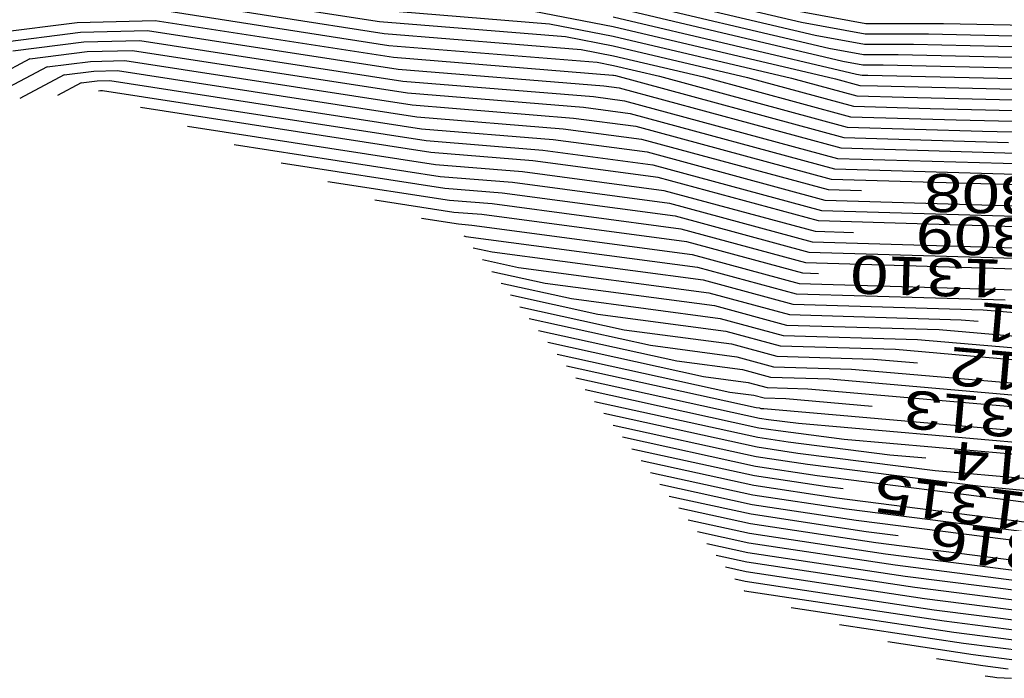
# Model space of a CAD drawing. Header units: feet. Extents: x -19835 to -19507, y 220308 to 220783.
# Tile 20 of 49: x -19563 to -19538, y 220314 to 220331. Entities that reach past the tile are written whole.
import ezdxf

# ---------------------------------------------------------------- set-up
doc = ezdxf.new("R2010")
doc.units = ezdxf.units.FT
doc.header["$LTSCALE"] = 25
doc.header["$MEASUREMENT"] = 0
for name, color, linetype in [('H1_HOEHENLINIEN', 86, 'CONTINUOUS'), ('H1_ZAEHLLIN_TXT', 3, 'CONTINUOUS'), ('H1_ZAEHLLINIEN', 11, 'CONTINUOUS')]:
    doc.layers.add(name, color=color, linetype=linetype)

msp = doc.modelspace()

# ---------------------------------------------------------------- linework, layer by layer
at = {"layer": 'H1_HOEHENLINIEN'}
for p, q in [((-19547.782, 220331.913), (-19542.846, 220330.75)), ((-19547.78, 220331.658), (-19542.488, 220330.412)), ((-19559.346, 220331.323), (-19553.751, 220330.456)), ((-19547.777, 220331.403), (-19542.13, 220330.073)), ((-19559.543, 220331.061), (-19553.629, 220330.145)), ((-19553.994, 220331.079), (-19549.43, 220330.708)), ((-19549.844, 220331.043), (-19547.77, 220330.639)), ((-19547.772, 220330.894), (-19541.413, 220329.396)), ((-19564.353, 220330.417), (-19561.777, 220330.743)), ((-19561.777, 220330.743), (-19559.739, 220330.799)), ((-19559.739, 220330.799), (-19553.508, 220329.834)), ((-19549.43, 220330.708), (-19547.767, 220330.384)), ((-19547.77, 220330.639), (-19541.96, 220329.271)), ((-19542.846, 220330.75), (-19541.186, 220330.45)), ((-19553.751, 220330.456), (-19548.602, 220330.038)), ((-19547.767, 220330.384), (-19543.11, 220329.288)), ((-19542.488, 220330.412), (-19541.205, 220330.18)), ((-19541.186, 220330.45), (-19539.53, 220330.449)), ((-19539.53, 220330.449), (-19535.873, 220330.365)), ((-19563.457, 220330), (-19561.6, 220330.235)), ((-19561.6, 220330.235), (-19560.132, 220330.276)), ((-19560.132, 220330.276), (-19553.265, 220329.212)), ((-19553.629, 220330.145), (-19548.188, 220329.703)), ((-19541.205, 220330.18), (-19539.925, 220330.179)), ((-19539.925, 220330.179), (-19535.69, 220330.082)), ((-19563.009, 220329.791), (-19561.512, 220329.981)), ((-19561.512, 220329.981), (-19560.328, 220330.014)), ((-19560.328, 220330.014), (-19553.143, 220328.901)), ((-19548.602, 220330.038), (-19547.762, 220329.875)), ((-19547.762, 220329.875), (-19545.411, 220329.321)), ((-19542.13, 220330.073), (-19541.224, 220329.91)), ((-19541.224, 220329.91), (-19540.321, 220329.909)), ((-19540.321, 220329.909), (-19535.507, 220329.798)), ((-19563.009, 220329.791), (-19565.241, 220328.608)), ((-19562.561, 220329.583), (-19561.424, 220329.727)), ((-19561.424, 220329.727), (-19560.524, 220329.752)), ((-19560.524, 220329.752), (-19553.021, 220328.589)), ((-19553.508, 220329.834), (-19547.774, 220329.368)), ((-19548.188, 220329.703), (-19547.76, 220329.62)), ((-19547.76, 220329.62), (-19546.561, 220329.338)), ((-19562.561, 220329.583), (-19564.257, 220328.684)), ((-19547.774, 220329.368), (-19547.757, 220329.365)), ((-19547.757, 220329.365), (-19547.711, 220329.354)), ((-19547.711, 220329.354), (-19541.738, 220327.737)), ((-19541.413, 220329.396), (-19541.262, 220329.369)), ((-19541.262, 220329.369), (-19541.112, 220329.369)), ((-19541.112, 220329.369), (-19535.141, 220329.232)), ((-19561.665, 220329.166), (-19562.287, 220328.836)), ((-19561.665, 220329.166), (-19561.247, 220329.219)), ((-19561.247, 220329.219), (-19560.917, 220329.228)), ((-19560.917, 220329.228), (-19552.778, 220327.967)), ((-19553.265, 220329.212), (-19548.278, 220328.807)), ((-19546.561, 220329.338), (-19541.654, 220328.009)), ((-19545.411, 220329.321), (-19541.571, 220328.281)), ((-19543.11, 220329.288), (-19541.404, 220328.825)), ((-19541.96, 220329.271), (-19541.32, 220329.098)), ((-19541.32, 220329.098), (-19540.859, 220329.084)), ((-19561.217, 220328.957), (-19561.159, 220328.965)), ((-19561.159, 220328.965), (-19561.114, 220328.966)), ((-19561.114, 220328.966), (-19552.657, 220327.656)), ((-19553.143, 220328.901), (-19548.543, 220328.527)), ((-19540.859, 220329.084), (-19534.958, 220328.948)), ((-19553.021, 220328.589), (-19548.809, 220328.247)), ((-19548.278, 220328.807), (-19547.469, 220328.699)), ((-19547.469, 220328.699), (-19541.905, 220327.192)), ((-19541.404, 220328.825), (-19540.174, 220328.789)), ((-19540.174, 220328.789), (-19534.775, 220328.665)), ((-19552.535, 220327.345), (-19560.117, 220328.519)), ((-19548.543, 220328.527), (-19547.323, 220328.365)), ((-19547.323, 220328.365), (-19541.988, 220326.92)), ((-19548.809, 220328.247), (-19547.176, 220328.03)), ((-19541.571, 220328.281), (-19538.804, 220328.199)), ((-19538.804, 220328.199), (-19534.409, 220328.098)), ((-19552.778, 220327.967), (-19549.34, 220327.688)), ((-19547.176, 220328.03), (-19542.072, 220326.648)), ((-19541.654, 220328.009), (-19538.12, 220327.904)), ((-19538.12, 220327.904), (-19534.226, 220327.815)), ((-19557.67, 220327.556), (-19552.292, 220326.722)), ((-19552.657, 220327.656), (-19549.606, 220327.408)), ((-19549.34, 220327.688), (-19546.882, 220327.361)), ((-19541.738, 220327.737), (-19537.435, 220327.61)), ((-19549.871, 220327.128), (-19552.535, 220327.345)), ((-19549.606, 220327.408), (-19546.735, 220327.026)), ((-19546.882, 220327.361), (-19542.239, 220326.103)), ((-19556.446, 220327.074), (-19552.171, 220326.411)), ((-19546.589, 220326.692), (-19549.871, 220327.128)), ((-19541.905, 220327.192), (-19536.065, 220327.02)), ((-19546.735, 220327.026), (-19542.323, 220325.831)), ((-19541.988, 220326.92), (-19535.38, 220326.725)), ((-19555.223, 220326.592), (-19552.049, 220326.1)), ((-19552.292, 220326.722), (-19550.403, 220326.569)), ((-19550.403, 220326.569), (-19546.295, 220326.022)), ((-19542.406, 220325.559), (-19546.589, 220326.692)), ((-19542.072, 220326.648), (-19534.695, 220326.43)), ((-19552.171, 220326.411), (-19550.668, 220326.289)), ((-19550.668, 220326.289), (-19546.148, 220325.688)), ((-19552.049, 220326.1), (-19550.934, 220326.01)), ((-19550.934, 220326.01), (-19546.001, 220325.353)), ((-19546.295, 220326.022), (-19542.573, 220325.014)), ((-19542.239, 220326.103), (-19533.326, 220325.84)), ((-19542.323, 220325.831), (-19532.943, 220325.554)), ((-19552.776, 220325.628), (-19551.806, 220325.478)), ((-19546.148, 220325.688), (-19542.657, 220324.742)), ((-19533.516, 220325.296), (-19542.406, 220325.559)), ((-19551.806, 220325.478), (-19551.465, 220325.45)), ((-19551.465, 220325.45), (-19545.708, 220324.684)), ((-19546.001, 220325.353), (-19542.74, 220324.47)), ((-19551.67, 220325.167), (-19551.616, 220325.155)), ((-19551.616, 220325.155), (-19545.561, 220324.349)), ((-19542.573, 220325.014), (-19534.662, 220324.781)), ((-19551.426, 220324.858), (-19550.927, 220324.748)), ((-19550.927, 220324.748), (-19545.414, 220324.015)), ((-19542.657, 220324.742), (-19535.235, 220324.523)), ((-19545.708, 220324.684), (-19542.907, 220323.925)), ((-19542.74, 220324.47), (-19535.808, 220324.265)), ((-19550.938, 220324.24), (-19549.548, 220323.935)), ((-19545.561, 220324.349), (-19542.991, 220323.653)), ((-19545.414, 220324.015), (-19543.074, 220323.381)), ((-19550.694, 220323.931), (-19548.859, 220323.528)), ((-19549.548, 220323.935), (-19545.121, 220323.345)), ((-19542.907, 220323.925), (-19536.954, 220323.75)), ((-19550.45, 220323.622), (-19548.169, 220323.121)), ((-19548.859, 220323.528), (-19544.974, 220323.011)), ((-19542.991, 220323.653), (-19537.527, 220323.492)), ((-19545.121, 220323.345), (-19543.241, 220322.836)), ((-19543.074, 220323.381), (-19538.1, 220323.234)), ((-19538.1, 220323.234), (-19532.986, 220322.787)), ((-19549.961, 220323.004), (-19546.791, 220322.307)), ((-19548.169, 220323.121), (-19544.827, 220322.676)), ((-19544.974, 220323.011), (-19543.325, 220322.564)), ((-19549.717, 220322.695), (-19546.101, 220321.901)), ((-19544.827, 220322.676), (-19543.408, 220322.292)), ((-19543.241, 220322.836), (-19539.247, 220322.719)), ((-19539.247, 220322.719), (-19533.025, 220322.175)), ((-19543.325, 220322.564), (-19539.82, 220322.461)), ((-19539.82, 220322.461), (-19533.044, 220321.869)), ((-19549.473, 220322.386), (-19545.412, 220321.494)), ((-19546.791, 220322.307), (-19544.534, 220322.007)), ((-19543.408, 220322.292), (-19540.393, 220322.203)), ((-19540.393, 220322.203), (-19533.064, 220321.563)), ((-19546.101, 220321.901), (-19544.387, 220321.672)), ((-19544.534, 220322.007), (-19543.576, 220321.747)), ((-19548.985, 220321.768), (-19544.033, 220320.68)), ((-19544.387, 220321.672), (-19543.659, 220321.475)), ((-19543.576, 220321.747), (-19541.539, 220321.687)), ((-19541.539, 220321.687), (-19533.103, 220320.95)), ((-19548.741, 220321.459), (-19543.942, 220320.405)), ((-19545.412, 220321.494), (-19544.24, 220321.338)), ((-19543.659, 220321.475), (-19542.112, 220321.43)), ((-19542.112, 220321.43), (-19533.123, 220320.644)), ((-19548.497, 220321.15), (-19543.964, 220320.154)), ((-19544.24, 220321.338), (-19543.743, 220321.203)), ((-19543.743, 220321.203), (-19542.685, 220321.172)), ((-19542.685, 220321.172), (-19533.142, 220320.338)), ((-19544.033, 220320.68), (-19543.946, 220320.669)), ((-19543.946, 220320.669), (-19543.91, 220320.659)), ((-19543.91, 220320.659), (-19543.831, 220320.656)), ((-19543.831, 220320.656), (-19533.181, 220319.726)), ((-19548.009, 220320.532), (-19544.008, 220319.653)), ((-19543.942, 220320.405), (-19543.709, 220320.369)), ((-19543.709, 220320.369), (-19542.924, 220320.269)), ((-19547.765, 220320.223), (-19544.03, 220319.402)), ((-19543.964, 220320.154), (-19543.454, 220320.077)), ((-19542.924, 220320.269), (-19533.201, 220319.419)), ((-19547.521, 220319.914), (-19544.052, 220319.152)), ((-19543.454, 220320.077), (-19541.734, 220319.857)), ((-19541.734, 220319.857), (-19533.22, 220319.113)), ((-19544.008, 220319.653), (-19542.945, 220319.492)), ((-19544.03, 220319.402), (-19542.69, 220319.2)), ((-19542.945, 220319.492), (-19539.354, 220319.034)), ((-19547.033, 220319.296), (-19544.096, 220318.65)), ((-19544.052, 220319.152), (-19542.436, 220318.907)), ((-19542.69, 220319.2), (-19538.165, 220318.622)), ((-19546.789, 220318.987), (-19544.118, 220318.4)), ((-19542.436, 220318.907), (-19536.975, 220318.21)), ((-19539.354, 220319.034), (-19533.259, 220318.501)), ((-19546.545, 220318.678), (-19544.14, 220318.149)), ((-19544.096, 220318.65), (-19541.926, 220318.322)), ((-19538.165, 220318.622), (-19533.279, 220318.195)), ((-19544.118, 220318.4), (-19541.671, 220318.03)), ((-19541.926, 220318.322), (-19534.595, 220317.386)), ((-19546.057, 220318.059), (-19544.184, 220317.648)), ((-19544.14, 220318.149), (-19541.417, 220317.737)), ((-19541.671, 220318.03), (-19533.406, 220316.974)), ((-19545.813, 220317.75), (-19544.206, 220317.398)), ((-19544.184, 220317.648), (-19540.907, 220317.153)), ((-19541.417, 220317.737), (-19533.639, 220316.744)), ((-19545.569, 220317.441), (-19544.228, 220317.147)), ((-19544.206, 220317.398), (-19540.653, 220316.86)), ((-19544.228, 220317.147), (-19540.398, 220316.568)), ((-19540.907, 220317.153), (-19534.225, 220316.299)), ((-19545.081, 220316.823), (-19544.272, 220316.646)), ((-19540.653, 220316.86), (-19534.518, 220316.077)), ((-19544.837, 220316.514), (-19544.294, 220316.395)), ((-19544.272, 220316.646), (-19539.889, 220315.983)), ((-19540.398, 220316.568), (-19534.811, 220315.854)), ((-19544.294, 220316.395), (-19539.634, 220315.69)), ((-19544.593, 220316.205), (-19544.316, 220316.145)), ((-19544.316, 220316.145), (-19539.379, 220315.398)), ((-19539.889, 220315.983), (-19535.397, 220315.409)), ((-19539.634, 220315.69), (-19535.69, 220315.187)), ((-19543.122, 220315.456), (-19538.87, 220314.813)), ((-19539.379, 220315.398), (-19535.983, 220314.964)), ((-19541.855, 220315.011), (-19538.615, 220314.521)), ((-19538.87, 220314.813), (-19536.569, 220314.519)), ((-19540.588, 220314.565), (-19538.36, 220314.228)), ((-19538.615, 220314.521), (-19536.862, 220314.297)), ((-19538.36, 220314.228), (-19537.155, 220314.074)), ((-19538.053, 220313.674), (-19537.851, 220313.643)), ((-19537.851, 220313.643), (-19537.741, 220313.629)), ((-19537.741, 220313.629), (-19537.357, 220313.605))]:
    msp.add_line(p, q, dxfattribs=at)
at = {"layer": 'H1_ZAEHLLINIEN'}
for p, q in [((-19559.15, 220331.585), (-19553.872, 220330.768)), ((-19547.775, 220331.149), (-19541.771, 220329.735)), ((-19543.204, 220331.089), (-19541.167, 220330.721)), ((-19553.872, 220330.768), (-19549.016, 220330.373)), ((-19541.167, 220330.721), (-19539.134, 220330.719)), ((-19539.134, 220330.719), (-19536.056, 220330.649)), ((-19563.905, 220330.208), (-19561.689, 220330.489)), ((-19561.689, 220330.489), (-19559.935, 220330.537)), ((-19559.935, 220330.537), (-19553.386, 220329.523)), ((-19549.016, 220330.373), (-19547.765, 220330.129)), ((-19547.765, 220330.129), (-19544.26, 220329.304)), ((-19541.771, 220329.735), (-19541.243, 220329.639)), ((-19541.243, 220329.639), (-19540.716, 220329.639)), ((-19540.716, 220329.639), (-19535.324, 220329.515)), ((-19562.113, 220329.374), (-19563.272, 220328.76)), ((-19562.113, 220329.374), (-19561.336, 220329.473)), ((-19561.336, 220329.473), (-19560.721, 220329.49)), ((-19560.721, 220329.49), (-19552.9, 220328.278)), ((-19553.386, 220329.523), (-19548.012, 220329.086)), ((-19544.26, 220329.304), (-19541.487, 220328.553)), ((-19548.012, 220329.086), (-19547.616, 220329.034)), ((-19547.616, 220329.034), (-19541.821, 220327.464)), ((-19541.487, 220328.553), (-19539.489, 220328.494)), ((-19539.489, 220328.494), (-19534.592, 220328.382)), ((-19552.9, 220328.278), (-19549.075, 220327.968)), ((-19558.894, 220328.037), (-19552.414, 220327.034)), ((-19549.075, 220327.968), (-19547.029, 220327.695)), ((-19547.029, 220327.695), (-19542.155, 220326.375)), ((-19541.821, 220327.464), (-19536.75, 220327.315)), ((-19552.414, 220327.034), (-19550.137, 220326.849)), ((-19550.137, 220326.849), (-19546.442, 220326.357)), ((-19546.442, 220326.357), (-19542.49, 220325.286)), ((-19542.155, 220326.375), (-19541.282, 220326.35)), ((-19553.999, 220326.11), (-19551.928, 220325.789)), ((-19551.928, 220325.789), (-19551.2, 220325.73)), ((-19551.2, 220325.73), (-19545.855, 220325.018)), ((-19542.49, 220325.286), (-19541.488, 220325.257)), ((-19545.855, 220325.018), (-19542.824, 220324.198)), ((-19551.182, 220324.549), (-19550.238, 220324.342)), ((-19550.238, 220324.342), (-19545.268, 220323.68)), ((-19542.824, 220324.198), (-19542.401, 220324.185)), ((-19545.268, 220323.68), (-19543.158, 220323.109)), ((-19550.206, 220323.313), (-19547.48, 220322.714)), ((-19543.158, 220323.109), (-19538.673, 220322.976)), ((-19538.673, 220322.976), (-19538.23, 220322.938)), ((-19547.48, 220322.714), (-19544.68, 220322.342)), ((-19544.68, 220322.342), (-19543.492, 220322.02)), ((-19549.229, 220322.077), (-19544.723, 220321.087)), ((-19543.492, 220322.02), (-19540.966, 220321.945)), ((-19540.966, 220321.945), (-19539.814, 220321.845)), ((-19544.723, 220321.087), (-19544.093, 220321.003)), ((-19544.093, 220321.003), (-19543.826, 220320.931)), ((-19543.826, 220320.931), (-19543.258, 220320.914)), ((-19543.258, 220320.914), (-19540.999, 220320.717)), ((-19548.253, 220320.841), (-19543.986, 220319.903)), ((-19543.986, 220319.903), (-19543.2, 220319.785)), ((-19547.277, 220319.605), (-19544.074, 220318.901)), ((-19543.2, 220319.785), (-19540.544, 220319.445)), ((-19540.544, 220319.445), (-19539.602, 220319.363)), ((-19544.074, 220318.901), (-19542.181, 220318.615)), ((-19542.181, 220318.615), (-19541.76, 220318.561)), ((-19546.301, 220318.369), (-19544.162, 220317.899)), ((-19544.162, 220317.899), (-19541.162, 220317.445)), ((-19541.162, 220317.445), (-19540.325, 220317.338)), ((-19545.325, 220317.132), (-19544.25, 220316.896)), ((-19544.25, 220316.896), (-19540.143, 220316.275)), ((-19540.143, 220316.275), (-19535.104, 220315.632)), ((-19544.349, 220315.896), (-19544.338, 220315.894)), ((-19544.338, 220315.894), (-19539.124, 220315.106)), ((-19539.124, 220315.106), (-19536.276, 220314.742)), ((-19539.321, 220314.12), (-19538.106, 220313.936)), ((-19538.106, 220313.936), (-19537.448, 220313.852))]:
    msp.add_line(p, q, dxfattribs=at)

# ---------------------------------------------------------------- texts
at = {"layer": 'H1_ZAEHLLIN_TXT', "width": 1.333333}
for s, rotation, p in [('1308', 178.3, (-19535.669, 220326.684)), ('1309', 178.3, (-19535.875, 220325.592)), ('1310', 178.3, (-19537.589, 220324.543)), ('1311', 175, (-19534.202, 220323.087)), ('1312', 175, (-19534.989, 220321.925)), ('1313', 175, (-19536.174, 220320.797)), ('1314', 175, (-19534.936, 220319.457)), ('1315', 172.7, (-19536.936, 220318.449)), ('1316', 172.7, (-19535.5, 220317.226))]:
    msp.add_text(s, height=1, rotation=rotation, dxfattribs=at).set_placement(p)

doc.saveas('drawing.dxf')
